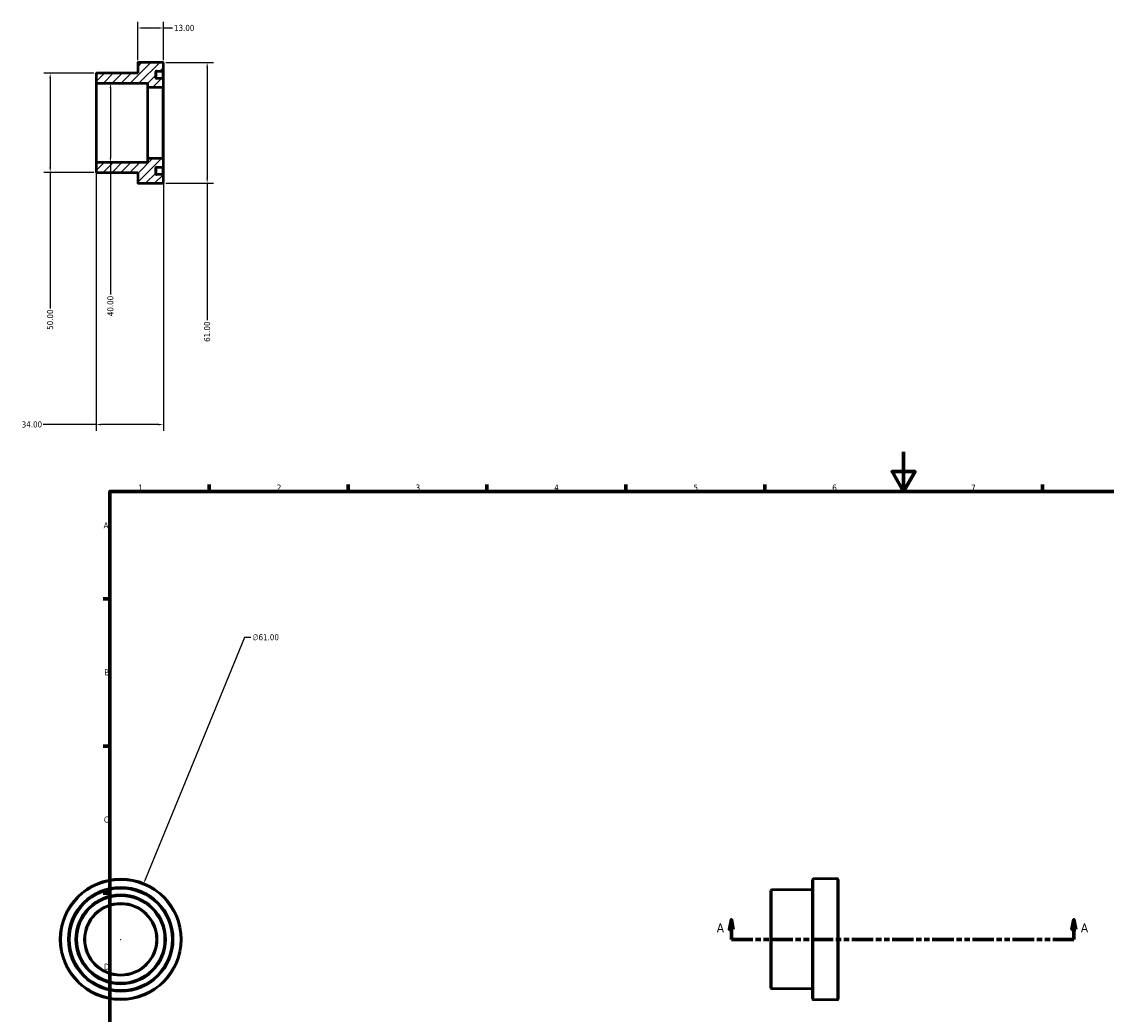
# Model space of a CAD drawing. Header units: millimetres. Extents: x -25 to 884, y -57 to 811.
# Tile 2 of 3: x -25 to 523, y 310 to 811. Entities that reach past the tile are written whole.
import ezdxf

# ---------------------------------------------------------------- set-up
doc = ezdxf.new("R2010")
doc.units = ezdxf.units.MM
doc.linetypes.add('DOUBLE_DASH_CHAIN', pattern=[1.2403, 0.6614, -0.0827, 0.1654, -0.0827, 0.1654, -0.0827])
for name, color, linetype, lineweight in [('Border (ANSI)', 7, 'Continuous', 70), ('Dimension (ANSI)', 7, 'Continuous', 25), ('Hatch (ANSI)', 7, 'Continuous', 18), ('Section Line (ANSI)', 7, 'DOUBLE_DASH_CHAIN', 70), ('Visible (ANSI)', 7, 'Continuous', 50), ('Visible Narrow (ANSI)', 7, 'Continuous', 35)]:
    doc.layers.add(name, color=color, linetype=linetype, lineweight=lineweight)
doc.styles.add('Label Text (ANSI)', font='tahoma.ttf')
doc.styles.add('Note Text (ANSI)', font='tahoma.ttf')
doc.dimstyles.new('Default - mm (ANSI)', dxfattribs={"dimtxt": 3.048, "dimasz": 2.5, "dimexe": 3.175, "dimexo": 1.6002, "dimgap": 0.8, "dimtad": 0, "dimtoh": 1, "dimrnd": 1e-08, "dimzin": 4, "dimdsep": 46, "dimtxsty": 'Note Text (ANSI)', "dimcen": 0.09, "dimdle": 10, "dimclrd": 256, "dimclre": 256, "dimclrt": 256, "dimadec": 1, "dimazin": 1, "dimtfac": 1, "dimtofl": 0, "dimtmove": 0, "dimatfit": 3, "dimfxl": 1, "dimtolj": 1, "dimtzin": 4, "dimlwd": -1, "dimlwe": -1, "dimarcsym": 0})

# ---------------------------------------------------------------- blocks, each defined once
blk = doc.blocks.new('Borders Default Border')
at = {"layer": 'Border (ANSI)'}
for p, q in [((70.08, 574), (70.08, 577.45)), ((140.17, 574), (140.17, 577.45)), ((210.25, 574), (210.25, 577.45)), ((280.33, 574), (280.33, 577.45)), ((350.42, 574), (350.42, 577.45)), ((490.58, 574), (490.58, 577.45)), ((20, 519.75), (16.55, 519.75)), ((20, 445.5), (16.55, 445.5)), ((20, 371.25), (16.55, 371.25))]:
    blk.add_line(p, q, dxfattribs=at)
at = {"layer": 'Border (ANSI)', "flags": 128}
for points in [[(420.5, 594), (420.5, 574), (414.73, 584), (426.27, 584), (420.5, 574)], [(20, 20), (20, 574), (821, 574), (821, 20), (20, 20)]]:
    blk.add_lwpolyline(points, dxfattribs=at)
at = {"layer": 'Border (ANSI)', "char_height": 3.05, "attachment_point": 7, "style": 'Note Text (ANSI)'}
for s, insert in [('1', (34.35, 574.4)), ('2', (104.2, 574.4)), ('3', (174.26, 574.34)), ('4', (244.23, 574.4)), ('5', (314.48, 574.34)), ('6', (384.49, 574.34)), ('7', (454.6, 574.4)), ('A', (16.78, 555.35)), ('B', (17.15, 481.1)), ('C', (16.95, 406.8)), ('D', (16.96, 332.6))]:
    blk.add_mtext(s, dxfattribs=dict(at, insert=insert))
blk = doc.blocks.new('2dTransSection0')
at = {"layer": 'Section Line (ANSI)', "linetype": 'Continuous'}
for p, q in [((333.58, 357.93), (332.58, 352.93)), ((333.58, 352.93), (333.58, 357.93)), ((334.58, 352.93), (333.58, 357.93)), ((506.48, 357.93), (505.48, 352.93)), ((506.48, 352.93), (506.48, 357.93)), ((507.48, 352.93), (506.48, 357.93)), ((332.58, 352.93), (334.58, 352.93)), ((333.58, 347.93), (333.58, 352.93)), ((505.48, 352.93), (507.48, 352.93)), ((506.48, 347.93), (506.48, 352.93)), ((333.58, 347.93), (344.26, 347.93)), ((495.8, 347.93), (506.48, 347.93))]:
    blk.add_line(p, q, dxfattribs=at)
at = {"layer": 'Section Line (ANSI)', "linetype": 'DOUBLE_DASH_CHAIN', "ltscale": 16.349199}
blk.add_line((333.58, 347.93), (506.48, 347.93), dxfattribs=at)
at = {"layer": 'Section Line (ANSI)', "linetype": 'Continuous', "flags": 128}
for points in [[(334.58, 352.93), (333.58, 357.93), (332.58, 352.93), (334.58, 352.93)], [(507.48, 352.93), (506.48, 357.93), (505.48, 352.93), (507.48, 352.93)]]:
    blk.add_lwpolyline(points, dxfattribs=at)
at = {"layer": 'Section Line (ANSI)'}
for points in [[(334.58, 352.93), (333.58, 357.93), (332.58, 352.93), (334.58, 352.93)], [(507.48, 352.93), (506.48, 357.93), (505.48, 352.93), (507.48, 352.93)]]:
    blk.add_solid(points, dxfattribs=at)
at = {"layer": 'Section Line (ANSI)', "char_height": 4.57, "attachment_point": 7, "style": 'Label Text (ANSI)'}
for insert in [(326.22, 351.43), (509.95, 351.43)]:
    blk.add_mtext('A', dxfattribs=dict(at, insert=insert))
blk = doc.blocks.new('*D7')
at = {"layer": 'Defpoints', "color": 0, "transparency": 16777216}
for p in [(13, 739.6), (47, 741.6), (13, 607.73)]:
    blk.add_point(p, dxfattribs=at)
at = {"layer": 'Dimension (ANSI)', "transparency": 16777216}
for p, q in [((47, 740), (47, 604.55)), ((13, 738), (13, 604.55)), ((13, 607.73), (-13.67, 607.73)), ((44.5, 607.73), (15.5, 607.73))]:
    blk.add_line(p, q, dxfattribs=at)
for points in [[(15.5, 608.14), (15.5, 607.31), (13, 607.73)], [(44.5, 608.14), (44.5, 607.31), (47, 607.73)]]:
    blk.add_solid(points, dxfattribs=at)
at = {"layer": 'Dimension (ANSI)', "transparency": 16777216, "insert": (-24.53, 609.31), "char_height": 3.048, "attachment_point": 1, "style": 'Note Text (ANSI)'}
blk.add_mtext('\\A1;34.00', dxfattribs=at)
blk = doc.blocks.new('*D8')
at = {"layer": 'Defpoints', "color": 0, "transparency": 16777216}
for p in [(20.27, 780), (20.27, 740), (20.27, 740)]:
    blk.add_point(p, dxfattribs=at)
at = {"layer": 'Dimension (ANSI)', "transparency": 16777216}
for p, q in [((20.27, 777.5), (20.27, 742.5)), ((20.27, 740), (20.27, 673.39))]:
    blk.add_line(p, q, dxfattribs=at)
for points in [[(19.86, 777.5), (20.69, 777.5), (20.27, 780)], [(19.86, 742.5), (20.69, 742.5), (20.27, 740)]]:
    blk.add_solid(points, dxfattribs=at)
at = {"layer": 'Dimension (ANSI)', "transparency": 16777216, "insert": (18.69, 662.41), "char_height": 3.048, "attachment_point": 1, "rotation": 90, "style": 'Note Text (ANSI)'}
blk.add_mtext('\\A1;40.00', dxfattribs=at)
blk = doc.blocks.new('*D9')
at = {"layer": 'Defpoints', "color": 0, "transparency": 16777216}
for p in [(47, 807.86), (34, 790.1), (47, 790.1)]:
    blk.add_point(p, dxfattribs=at)
at = {"layer": 'Dimension (ANSI)', "transparency": 16777216}
for p, q in [((34, 791.7), (34, 811.04)), ((47, 791.7), (47, 811.04)), ((36.5, 807.86), (44.5, 807.86)), ((47, 807.86), (51.52, 807.86))]:
    blk.add_line(p, q, dxfattribs=at)
for points in [[(36.5, 808.28), (36.5, 807.45), (34, 807.86)], [(44.5, 808.28), (44.5, 807.45), (47, 807.86)]]:
    blk.add_solid(points, dxfattribs=at)
at = {"layer": 'Dimension (ANSI)', "transparency": 16777216, "insert": (52.32, 809.45), "char_height": 3.048, "attachment_point": 1, "style": 'Note Text (ANSI)'}
blk.add_mtext('\\A1;13.00', dxfattribs=at)
blk = doc.blocks.new('*D10')
at = {"layer": 'Defpoints', "color": 0, "transparency": 16777216}
for p in [(46.6, 790.5), (46.6, 729.5), (69.07, 729.5)]:
    blk.add_point(p, dxfattribs=at)
at = {"layer": 'Dimension (ANSI)', "transparency": 16777216}
for p, q in [((48.2, 790.5), (72.25, 790.5)), ((69.07, 788), (69.07, 732)), ((48.2, 729.5), (72.25, 729.5)), ((69.07, 729.5), (69.07, 660.34))]:
    blk.add_line(p, q, dxfattribs=at)
for points in [[(68.66, 788), (69.49, 788), (69.07, 790.5)], [(68.66, 732), (69.49, 732), (69.07, 729.5)]]:
    blk.add_solid(points, dxfattribs=at)
at = {"layer": 'Dimension (ANSI)', "transparency": 16777216, "insert": (67.49, 649.46), "char_height": 3.048, "attachment_point": 1, "rotation": 90, "style": 'Note Text (ANSI)'}
blk.add_mtext('\\A1;61.00', dxfattribs=at)
blk = doc.blocks.new('*D11')
at = {"layer": 'Defpoints', "color": 0, "transparency": 16777216}
for p in [(37.04, 376.14), (13.88, 319.71)]:
    blk.add_point(p, dxfattribs=at)
at = {"layer": 'Dimension (ANSI)', "transparency": 16777216}
for p, q in [((87.98, 500.3), (37.99, 378.46)), ((91.05, 500.3), (87.98, 500.3)), ((25.37, 347.93), (25.55, 347.93)), ((25.46, 347.84), (25.46, 348.02))]:
    blk.add_line(p, q, dxfattribs=at)
blk.add_solid([(37.6, 378.62), (38.37, 378.3), (37.04, 376.14)], dxfattribs=at)
at = {"layer": 'Dimension (ANSI)', "transparency": 16777216, "insert": (91.85, 501.94), "char_height": 3.048, "attachment_point": 1, "style": 'Note Text (ANSI)'}
blk.add_mtext('\\A1;∅61.00', dxfattribs=at)
blk = doc.blocks.new('*D12')
at = {"layer": 'Defpoints', "color": 0, "transparency": 16777216}
for p in [(13.4, 785), (-10.14, 735), (13.4, 735)]:
    blk.add_point(p, dxfattribs=at)
at = {"layer": 'Dimension (ANSI)', "transparency": 16777216}
for p, q in [((11.8, 785), (-13.32, 785)), ((-10.14, 782.5), (-10.14, 737.5)), ((11.8, 735), (-13.32, 735)), ((-10.14, 735), (-10.14, 666.3))]:
    blk.add_line(p, q, dxfattribs=at)
for points in [[(-10.56, 782.5), (-9.73, 782.5), (-10.14, 785)], [(-10.56, 737.5), (-9.73, 737.5), (-10.14, 735)]]:
    blk.add_solid(points, dxfattribs=at)
at = {"layer": 'Dimension (ANSI)', "transparency": 16777216, "insert": (-11.73, 655.5), "char_height": 3.048, "attachment_point": 1, "rotation": 90, "style": 'Note Text (ANSI)'}
blk.add_mtext('\\A1;50.00', dxfattribs=at)

msp = doc.modelspace()

# ---------------------------------------------------------------- hatches: boundary and pattern name
at = {"layer": 'Hatch (ANSI)'}
h = msp.add_hatch(dxfattribs=at)
h.set_pattern_fill('ANSI31', color=256, scale=25.4, style=0)
h.set_pattern_definition([(45, (0, 0), (-2.245064, 2.245064), [])])
edge = h.paths.add_edge_path()
edge.add_ellipse((46.6, 778.4), major_axis=(0, -0.4), ratio=1, start_angle=0, end_angle=90)
edge.add_line((47, 778.4), (47, 781.975))
edge.add_ellipse((46.6, 781.975), major_axis=(0.4, 0), ratio=1, start_angle=0, end_angle=90)
edge.add_line((46.6, 782.375), (43.5, 782.375))
edge.add_ellipse((43.5, 782.775), major_axis=(0, -0.4), ratio=1, start_angle=270, end_angle=360, ccw=False)
edge.add_line((43.1, 782.775), (43.1, 785.725))
edge.add_ellipse((43.5, 785.725), major_axis=(-0.4, 0), ratio=1, start_angle=270, end_angle=360, ccw=False)
edge.add_line((43.5, 786.125), (46.6, 786.125))
edge.add_ellipse((46.6, 786.525), major_axis=(0, -0.4), ratio=1, start_angle=0, end_angle=90)
edge.add_line((47, 786.525), (47, 790.1))
edge.add_ellipse((46.6, 790.1), major_axis=(0.4, 0), ratio=1, start_angle=0, end_angle=90)
edge.add_line((46.6, 790.5), (34.4, 790.5))
edge.add_ellipse((34.4, 790.1), major_axis=(0, 0.4), ratio=1, start_angle=0, end_angle=90)
edge.add_line((34, 790.1), (34, 785))
edge.add_line((34, 785), (13.4, 785))
edge.add_ellipse((13.4, 784.6), major_axis=(0, 0.4), ratio=1, start_angle=0, end_angle=90)
edge.add_line((13, 784.6), (13, 780.4))
edge.add_ellipse((13.4, 780.4), major_axis=(-0.4, 0), ratio=1, start_angle=0, end_angle=90)
edge.add_line((13.4, 780), (39, 780))
edge.add_line((39, 780), (39, 778))
edge.add_line((39, 778), (46.6, 778))
edge = h.paths.add_edge_path()
edge.add_ellipse((46.6, 741.6), major_axis=(0.4, 0), ratio=1, start_angle=0, end_angle=90)
edge.add_line((46.6, 742), (39, 742))
edge.add_line((39, 742), (39, 740))
edge.add_line((39, 740), (13.4, 740))
edge.add_ellipse((13.4, 739.6), major_axis=(0, 0.4), ratio=1, start_angle=0, end_angle=90)
edge.add_line((13, 739.6), (13, 735.4))
edge.add_ellipse((13.4, 735.4), major_axis=(-0.4, 0), ratio=1, start_angle=0, end_angle=90)
edge.add_line((13.4, 735), (34, 735))
edge.add_line((34, 735), (34, 729.9))
edge.add_ellipse((34.4, 729.9), major_axis=(-0.4, 0), ratio=1, start_angle=0, end_angle=90)
edge.add_line((34.4, 729.5), (46.6, 729.5))
edge.add_ellipse((46.6, 729.9), major_axis=(0, -0.4), ratio=1, start_angle=0, end_angle=90)
edge.add_line((47, 729.9), (47, 733.475))
edge.add_ellipse((46.6, 733.475), major_axis=(0.4, 0), ratio=1, start_angle=0, end_angle=90)
edge.add_line((46.6, 733.875), (43.5, 733.875))
edge.add_ellipse((43.5, 734.275), major_axis=(0, -0.4), ratio=1, start_angle=270, end_angle=360, ccw=False)
edge.add_line((43.1, 734.275), (43.1, 737.225))
edge.add_ellipse((43.5, 737.225), major_axis=(-0.4, 0), ratio=1, start_angle=270, end_angle=360, ccw=False)
edge.add_line((43.5, 737.625), (46.6, 737.625))
edge.add_ellipse((46.6, 738.025), major_axis=(0, -0.4), ratio=1, start_angle=0, end_angle=90)
edge.add_line((47, 738.025), (47, 741.6))

# ---------------------------------------------------------------- linework, layer by layer
at = {"layer": 'Visible (ANSI)'}
for p, q in [((34, 790.1), (34, 785)), ((46.6, 790.5), (34.4, 790.5)), ((47, 786.525), (47, 790.1)), ((13, 784.6), (13, 780.4)), ((34, 785), (13.4, 785)), ((43.1, 782.775), (43.1, 785.725)), ((43.5, 786.125), (46.6, 786.125)), ((47, 781.975), (47, 786.525)), ((13, 780.4), (13, 739.6)), ((13.4, 780), (39, 780)), ((39, 780), (39, 778)), ((39, 778), (46.6, 778)), ((39, 778), (39, 742)), ((46.6, 782.375), (43.5, 782.375)), ((47, 778.4), (47, 781.975)), ((47, 741.6), (47, 778.4)), ((13, 739.6), (13, 735.4)), ((39, 740), (13.4, 740)), ((46.6, 742), (39, 742)), ((39, 742), (39, 740)), ((47, 738.025), (47, 741.6)), ((13.4, 735), (34, 735)), ((34, 735), (34, 729.9)), ((43.1, 734.275), (43.1, 737.225)), ((43.5, 737.625), (46.6, 737.625)), ((46.6, 733.875), (43.5, 733.875)), ((47, 733.475), (47, 738.025)), ((47, 729.9), (47, 733.475)), ((34.4, 729.5), (46.6, 729.5)), ((374.531, 317.827), (374.531, 378.027)), ((387.131, 378.427), (374.931, 378.427)), ((387.531, 378.027), (387.531, 317.827)), ((353.531, 323.327), (353.531, 372.527)), ((374.531, 372.927), (353.931, 372.927)), ((374.531, 322.927), (353.931, 322.927)), ((387.131, 317.427), (374.931, 317.427))]:
    msp.add_line(p, q, dxfattribs=at)
for radius in [30.5, 26.125, 22.375, 18]:
    msp.add_circle((25.459, 347.927), radius, dxfattribs=at)
for centre, start, end in [((34.4, 790.1), 90, 180), ((46.6, 790.1), 0, 90), ((13.4, 784.6), 90, 180), ((43.5, 785.725), 90, 180), ((43.5, 782.775), 180, 270), ((46.6, 786.525), 270, 0), ((13.4, 780.4), 180, 270), ((46.6, 781.975), 0, 90), ((46.6, 778.4), 270, 0), ((13.4, 739.6), 90, 180), ((46.6, 741.6), 0, 90), ((13.4, 735.4), 180, 270), ((43.5, 737.225), 90, 180), ((43.5, 734.275), 180, 270), ((46.6, 738.025), 270, 0), ((46.6, 733.475), 0, 90), ((34.4, 729.9), 180, 270), ((46.6, 729.9), 270, 0), ((374.931, 378.027), 90, 180), ((387.131, 378.027), 0, 90), ((353.931, 372.527), 90, 180), ((353.931, 323.327), 180, 270), ((374.931, 317.827), 180, 270), ((387.131, 317.827), 270, 0)]:
    msp.add_arc(centre, 0.4, start, end, dxfattribs=at)
at = {"layer": 'Visible Narrow (ANSI)'}
for p, q in [((43.5, 782.732), (43.5, 786.115)), ((46.6, 786.115), (46.6, 782.732)), ((13.4, 740.246), (13.4, 779.754)), ((46.6, 777.778), (46.6, 742.222)), ((43.5, 733.885), (43.5, 737.268)), ((46.6, 737.268), (46.6, 733.885)), ((374.931, 378.052), (374.931, 317.803)), ((387.131, 317.803), (387.131, 378.052)), ((353.931, 372.62), (353.931, 323.235))]:
    msp.add_line(p, q, dxfattribs=at)
for radius in [30.1, 26.525, 25.725, 22.775, 21.975, 18.4]:
    msp.add_circle((25.459, 347.927), radius, dxfattribs=at)

# ---------------------------------------------------------------- block references
msp.add_blockref('Borders Default Border', (0, 0))
at = {"layer": 'Section Line (ANSI)'}
msp.add_blockref('2dTransSection0', (0, 0), dxfattribs=at)

# ---------------------------------------------------------------- dimensions: what is measured, and where the dimension line sits
at = {"layer": 'Dimension (ANSI)'}
for base, p1, p2, angle, override, picture, middle in [((47, 807.865), (34, 790.1), (47, 790.1), 180, {"dimtoh": 0, "dimdec": 2, "dimtp": 0, "dimtm": 0, "dimtdec": 2, "dimatfit": 2}, '*D9', (57.214, 807.865)), ((69.075, 729.5), (46.6, 790.5), (46.6, 729.5), 90, {"dimtoh": 0, "dimdec": 2, "dimtp": 0, "dimtm": 0, "dimtdec": 2, "dimatfit": 2}, '*D10', (69.075, 654.5)), ((-10.144, 735), (13.4, 785), (13.4, 735), 90, {"dimtoh": 0, "dimdec": 2, "dimtp": 0, "dimtm": 0, "dimtdec": 2, "dimatfit": 2}, '*D12', (-10.144, 660.5)), ((20.273, 740), (20.273, 780), (20.273, 740), 270, {"dimtoh": 0, "dimdec": 2, "dimse1": 1, "dimse2": 1, "dimtp": 0, "dimtm": 0, "dimtdec": 2, "dimatfit": 2}, '*D8', (20.273, 667.5)), ((13, 607.727), (47, 741.6), (13, 739.6), 180, {"dimtoh": 0, "dimdec": 2, "dimtp": 0, "dimtm": 0, "dimtdec": 2, "dimatfit": 2}, '*D7', (-19.5, 607.727))]:
    dim = msp.add_linear_dim(base=base, p1=p1, p2=p2, angle=angle, dimstyle='Default - mm (ANSI)', override=override, dxfattribs=at)
    dim.commit()
    dim.dimension.update_dxf_attribs({"geometry": picture, "text_midpoint": middle, "dimtype": 160})
dim = msp.add_diameter_dim_2p(p1=(13.88, 319.711), p2=(37.037, 376.144), dimstyle='Default - mm (ANSI)', override={"dimtih": 1, "dimdec": 2, "dimlfac": 1, "dimtp": 0, "dimtm": 0, "dimtdec": 2}, dxfattribs=at)
dim.commit()
dim.dimension.update_dxf_attribs({"geometry": '*D11', "text_midpoint": (98.545, 500.296), "dimtype": 163})

doc.saveas('drawing.dxf')
